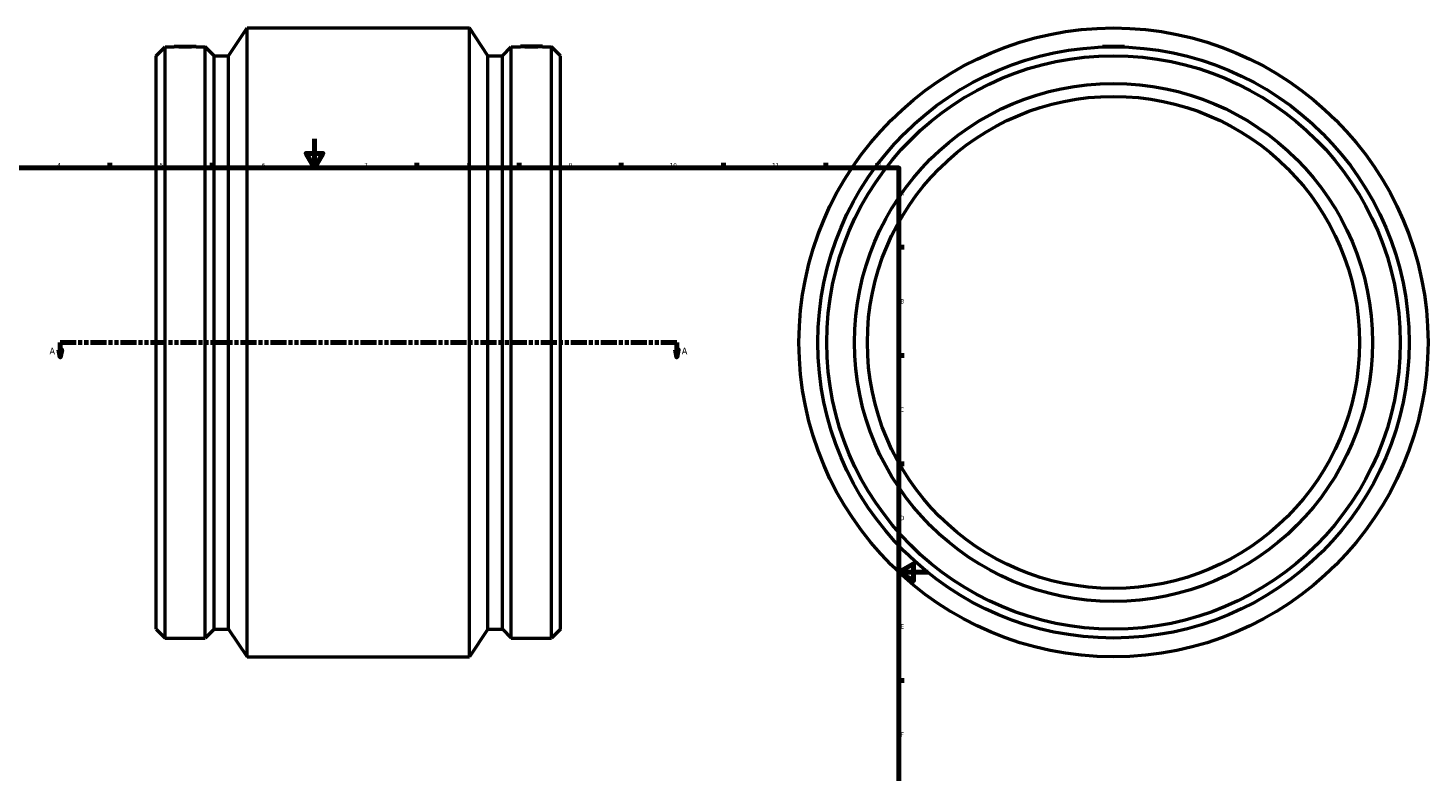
# Model space of a CAD drawing. Header units: millimetres. Extents: x -297 to 1183, y -348 to 1270.
# Tile 3 of 4: x 224 to 1183, y 161 to 670. Entities that reach past the tile are written whole.
import ezdxf

# ---------------------------------------------------------------- set-up
doc = ezdxf.new("R2010")
doc.units = ezdxf.units.MM
doc.linetypes.add('DOUBLE_DASH_CHAIN', pattern=[1.2403, 0.6614, -0.0827, 0.1654, -0.0827, 0.1654, -0.0827])
for name, color, linetype, lineweight in [('Border (ANSI)', 7, 'Continuous', 70), ('Section Line (ANSI)', 7, 'DOUBLE_DASH_CHAIN', 70), ('Visible (ANSI)', 7, 'Continuous', 50)]:
    doc.layers.add(name, color=color, linetype=linetype, lineweight=lineweight)
doc.styles.add('Label Text (ANSI)', font='tahoma.ttf')
doc.styles.add('Note Text (ANSI)', font='tahoma.ttf')

# ---------------------------------------------------------------- blocks, each defined once
blk = doc.blocks.new('Borders Default Border')
at = {"layer": 'Border (ANSI)'}
for p, q in [((70.08, 574), (70.08, 577.45)), ((140.17, 574), (140.17, 577.45)), ((210.25, 574), (210.25, 577.45)), ((280.33, 574), (280.33, 577.45)), ((350.42, 574), (350.42, 577.45)), ((490.58, 574), (490.58, 577.45)), ((560.67, 574), (560.67, 577.45)), ((630.75, 574), (630.75, 577.45)), ((700.83, 574), (700.83, 577.45)), ((770.92, 574), (770.92, 577.45)), ((20, 519.75), (16.55, 519.75)), ((821, 519.75), (824.45, 519.75)), ((20, 445.5), (16.55, 445.5)), ((821, 445.5), (824.45, 445.5)), ((20, 371.25), (16.55, 371.25)), ((821, 371.25), (824.45, 371.25)), ((20, 222.75), (16.55, 222.75)), ((821, 222.75), (824.45, 222.75)), ((20, 148.5), (16.55, 148.5)), ((821, 148.5), (824.45, 148.5)), ((20, 74.25), (16.55, 74.25)), ((821, 74.25), (824.45, 74.25)), ((70.08, 20), (70.08, 16.55)), ((140.17, 20), (140.17, 16.55)), ((210.25, 20), (210.25, 16.55)), ((280.33, 20), (280.33, 16.55)), ((350.42, 20), (350.42, 16.55)), ((490.58, 20), (490.58, 16.55)), ((560.67, 20), (560.67, 16.55)), ((630.75, 20), (630.75, 16.55)), ((700.83, 20), (700.83, 16.55)), ((770.92, 20), (770.92, 16.55))]:
    blk.add_line(p, q, dxfattribs=at)
at = {"layer": 'Border (ANSI)', "flags": 128}
for points in [[(420.5, 594), (420.5, 574), (414.73, 584), (426.27, 584), (420.5, 574)], [(20, 20), (20, 574), (821, 574), (821, 20), (20, 20)], [(0, 297), (20, 297), (10, 302.77), (10, 291.23), (20, 297)], [(841, 297), (821, 297), (831, 302.77), (831, 291.23), (821, 297)], [(420.5, 0), (420.5, 20), (414.73, 10), (426.27, 10), (420.5, 20)]]:
    blk.add_lwpolyline(points, dxfattribs=at)
at = {"layer": 'Border (ANSI)', "color": 230, "true_color": 0xff0080, "attachment_point": 7, "style": 'Note Text (ANSI)'}
for s, insert, char_height in [('1', (34.35, 574.4), 3.05), ('2', (104.2, 574.4), 3.05), ('3', (174.26, 574.34), 3.05), ('4', (244.23, 574.4), 3.05), ('5', (314.48, 574.34), 3.05), ('6', (384.49, 574.34), 3.05), ('7', (454.6, 574.4), 3.05), ('8', (524.63, 574.33), 3.05), ('9', (594.7, 574.34), 3.05), ('10', (663.96, 574.34), 3.048), ('11', (734.04, 574.4), 3.048), ('12', (804.13, 574.4), 3.048), ('A', (16.78, 555.35), 3.05), ('A', (821.63, 555.35), 3.05), ('B', (17.15, 481.1), 3.05), ('B', (821.99, 481.1), 3.05), ('C', (16.95, 406.8), 3.05), ('C', (821.8, 406.8), 3.05), ('D', (16.96, 332.6), 3.05), ('D', (821.81, 332.6), 3.05), ('E', (17.21, 258.35), 3.05), ('E', (822.05, 258.35), 3.05), ('F', (17.29, 184.1), 3.05), ('F', (822.14, 184.1), 3.05), ('G', (16.81, 109.79), 3.05), ('G', (821.66, 109.79), 3.05), ('H', (16.97, 35.6), 3.05), ('H', (821.81, 35.6), 3.05), ('1', (34.35, 16.55), 3.05), ('2', (104.2, 16.55), 3.05), ('3', (174.26, 16.49), 3.05), ('4', (244.23, 16.55), 3.05), ('5', (314.48, 16.49), 3.05), ('6', (384.49, 16.49), 3.05), ('7', (454.6, 16.55), 3.05), ('8', (524.63, 16.48), 3.05), ('9', (594.7, 16.49), 3.05), ('10', (663.96, 16.49), 3.048), ('11', (734.04, 16.55), 3.048), ('12', (804.13, 16.55), 3.048)]:
    blk.add_mtext(s, dxfattribs=dict(at, insert=insert, char_height=char_height))
blk = doc.blocks.new('2dTransSection0')
at = {"layer": 'Section Line (ANSI)', "linetype": 'DOUBLE_DASH_CHAIN', "ltscale": 16.586296}
blk.add_line((246.35, 454.43), (668.76, 454.43), dxfattribs=at)
at = {"layer": 'Section Line (ANSI)', "linetype": 'Continuous'}
for p, q in [((246.35, 454.43), (257.32, 454.43)), ((246.35, 454.43), (246.35, 449.43)), ((657.79, 454.43), (668.76, 454.43)), ((668.76, 454.43), (668.76, 449.43)), ((245.35, 449.43), (246.35, 444.43)), ((247.35, 449.43), (245.35, 449.43)), ((246.35, 449.43), (246.35, 444.43)), ((246.35, 444.43), (247.35, 449.43)), ((667.76, 449.43), (668.76, 444.43)), ((669.76, 449.43), (667.76, 449.43)), ((668.76, 449.43), (668.76, 444.43)), ((668.76, 444.43), (669.76, 449.43))]:
    blk.add_line(p, q, dxfattribs=at)
at = {"layer": 'Section Line (ANSI)', "linetype": 'Continuous', "flags": 128}
for points in [[(245.35, 449.43), (246.35, 444.43), (247.35, 449.43), (245.35, 449.43)], [(667.76, 449.43), (668.76, 444.43), (669.76, 449.43), (667.76, 449.43)]]:
    blk.add_lwpolyline(points, dxfattribs=at)
at = {"layer": 'Section Line (ANSI)'}
for points in [[(245.35, 449.43), (246.35, 444.43), (247.35, 449.43), (245.35, 449.43)], [(667.76, 449.43), (668.76, 444.43), (669.76, 449.43), (667.76, 449.43)]]:
    blk.add_solid(points, dxfattribs=at)
at = {"layer": 'Section Line (ANSI)', "char_height": 4.57, "attachment_point": 7, "style": 'Label Text (ANSI)'}
for insert in [(238.99, 446.36), (672.23, 446.36)]:
    blk.add_mtext('A', dxfattribs=dict(at, insert=insert))

msp = doc.modelspace()

# ---------------------------------------------------------------- linework, layer by layer
at = {"layer": 'Visible (ANSI)'}
for p, q in [((361.694, 650.92), (374.356, 669.927)), ((374.356, 238.927), (374.356, 669.927)), ((374.356, 669.927), (526.706, 669.927)), ((526.706, 238.927), (526.706, 669.927)), ((539.369, 650.92), (526.706, 669.927)), ((312.031, 650.92), (318.108, 656.997)), ((318.108, 251.857), (318.108, 656.997)), ((318.108, 656.997), (324.359, 656.997)), ((324.396, 657.427), (324.359, 656.997)), ((324.396, 657.427), (339.396, 657.427)), ((339.396, 657.427), (339.434, 656.997)), ((339.434, 656.997), (345.684, 656.997)), ((345.684, 251.857), (345.684, 656.997)), ((351.761, 650.92), (345.684, 656.997)), ((549.301, 650.92), (555.378, 656.997)), ((555.378, 251.857), (555.378, 656.997)), ((555.378, 656.997), (561.629, 656.997)), ((561.666, 657.427), (561.629, 656.997)), ((576.666, 657.427), (561.666, 657.427)), ((576.666, 657.427), (576.704, 656.997)), ((576.704, 656.997), (582.954, 656.997)), ((582.954, 251.857), (582.954, 656.997)), ((589.031, 650.92), (582.954, 656.997)), ((960.464, 657.427), (960.414, 656.857)), ((960.464, 657.427), (975.464, 657.427)), ((975.464, 657.427), (975.514, 656.857)), ((312.031, 257.934), (312.031, 650.92)), ((351.761, 257.934), (351.761, 650.92)), ((351.761, 650.92), (361.694, 650.92)), ((361.694, 257.934), (361.694, 650.92)), ((539.369, 257.934), (539.369, 650.92)), ((539.369, 650.92), (549.301, 650.92)), ((549.301, 257.934), (549.301, 650.92)), ((589.031, 257.934), (589.031, 650.92)), ((312.031, 257.934), (318.108, 251.857)), ((318.108, 251.857), (345.684, 251.857)), ((351.761, 257.934), (345.684, 251.857)), ((351.761, 257.934), (361.694, 257.934)), ((361.694, 257.934), (374.356, 238.927)), ((539.369, 257.934), (526.706, 238.927)), ((539.369, 257.934), (549.301, 257.934)), ((549.301, 257.934), (555.378, 251.857)), ((555.378, 251.857), (582.954, 251.857)), ((589.031, 257.934), (582.954, 251.857)), ((374.356, 238.927), (526.706, 238.927))]:
    msp.add_line(p, q, dxfattribs=at)
for radius in [215.5, 202.57, 196.493, 177.5, 168.625]:
    msp.add_circle((967.964, 454.427), radius, dxfattribs=at)
for points, knots in [([(339.434, 656.997), (339.434, 656.997), (339.245, 656.99), (338.477, 656.964), (337.897, 656.945), (336.56, 656.909), (335.712, 656.891), (333.854, 656.864), (332.844, 656.857), (330.949, 656.857), (329.938, 656.864), (328.08, 656.891), (327.233, 656.909), (325.895, 656.945), (325.316, 656.964), (324.547, 656.99), (324.359, 656.997), (324.359, 656.997)], [1.1367693, 1.1367693, 1.1367693, 1.1367693, 1.4209087, 1.4209087, 1.7050481, 1.7050481, 1.9892933, 1.9892933, 2.2735386, 2.2735386, 2.5577838, 2.5577838, 2.842029, 2.842029, 3.1261684, 3.1261684, 3.4103078, 3.4103078, 3.4103078, 3.4103078]), ([(569.166, 656.857), (568.219, 656.857), (567.208, 656.864), (565.35, 656.891), (564.503, 656.909), (563.165, 656.945), (562.586, 656.964), (561.817, 656.99), (561.629, 656.997), (561.629, 656.997)], [0, 0, 0, 0, 0.2842452, 0.2842452, 0.5684904, 0.5684904, 0.8526299, 0.8526299, 1.1367693, 1.1367693, 1.1367693, 1.1367693]), ([(576.704, 656.997), (576.704, 656.997), (576.515, 656.99), (575.747, 656.964), (575.167, 656.945), (573.83, 656.909), (572.982, 656.891), (571.124, 656.864), (570.114, 656.857), (569.166, 656.857)], [3.4103078, 3.4103078, 3.4103078, 3.4103078, 3.6944473, 3.6944473, 3.9785867, 3.9785867, 4.2628319, 4.2628319, 4.5470771, 4.5470771, 4.5470771, 4.5470771])]:
    msp.add_open_spline(points, degree=3, knots=knots, dxfattribs=at)

# ---------------------------------------------------------------- block references
msp.add_blockref('Borders Default Border', (0, 0))
at = {"layer": 'Section Line (ANSI)'}
msp.add_blockref('2dTransSection0', (0, 0), dxfattribs=at)

doc.saveas('drawing.dxf')
